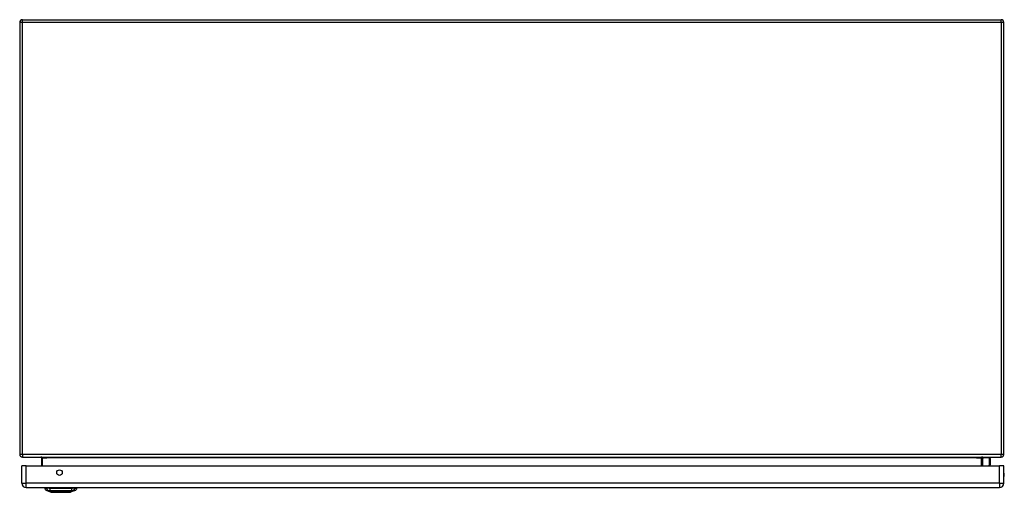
# Model space of a CAD drawing. Header units: inches. Extents: x 26 to 246, y 19 to 161.
# Tile 1 of 12: x 26 to 62, y 19 to 37. Entities that reach past the tile are written whole.
import ezdxf

# ---------------------------------------------------------------- set-up
doc = ezdxf.new("R2010")
doc.units = ezdxf.units.IN
doc.header["$MEASUREMENT"] = 0
doc.layers.add('Visible Edges(ANSI)', color=7, linetype='Continuous', lineweight=25)
doc.layers.add('Visible Tangent Edges(ANSI)', color=7, linetype='Continuous', lineweight=25)

msp = doc.modelspace()

# ---------------------------------------------------------------- linework, layer by layer
at = {"layer": 'Visible Edges(ANSI)'}
for p, q in [((25.774, 36.544), (25.774, 20.742)), ((25.873, 36.643), (61.675, 36.643)), ((61.774, 20.742), (61.774, 36.544)), ((25.873, 20.643), (61.675, 20.643)), ((26.573, 20.612), (26.573, 20.324)), ((60.976, 20.324), (60.976, 20.612)), ((60.982, 20.568), (61.022, 20.608)), ((61.252, 20.613), (61.036, 20.613)), ((61.272, 20.594), (61.272, 20.37)), ((25.855, 19.685), (25.855, 20.324)), ((26.016, 20.324), (25.855, 20.324)), ((26.016, 20.324), (61.612, 20.324)), ((61.271, 20.366), (61.263, 20.324)), ((61.773, 20.324), (61.612, 20.324)), ((61.773, 19.685), (61.773, 20.324)), ((26.016, 19.524), (61.612, 19.524)), ((26.688, 19.508), (26.756, 19.508)), ((26.867, 19.508), (26.756, 19.508)), ((26.867, 19.508), (27.69, 19.508)), ((27.801, 19.508), (27.69, 19.508)), ((27.801, 19.508), (27.869, 19.508)), ((26.922, 19.354), (26.762, 19.416)), ((27.795, 19.416), (27.636, 19.354))]:
    msp.add_line(p, q, dxfattribs=at)
at = {"layer": 'Visible Edges(ANSI)', "flags": 128}
for points in [[(26.542, 20.643), (26.543, 20.643), (26.545, 20.643), (26.547, 20.643), (26.548, 20.643), (26.55, 20.642), (26.552, 20.642), (26.554, 20.641), (26.555, 20.64), (26.557, 20.639), (26.558, 20.638), (26.56, 20.637), (26.562, 20.636), (26.563, 20.635), (26.564, 20.633), (26.566, 20.632), (26.567, 20.63), (26.568, 20.628), (26.569, 20.626), (26.57, 20.624), (26.571, 20.622), (26.572, 20.62), (26.572, 20.617), (26.572, 20.615), (26.573, 20.612)], [(26.924, 19.353), (26.924, 19.353), (26.925, 19.353), (26.927, 19.353), (26.93, 19.353), (26.934, 19.353), (26.939, 19.353), (26.944, 19.353), (26.951, 19.353), (26.958, 19.353), (26.965, 19.353), (26.974, 19.353), (26.983, 19.353), (26.994, 19.353), (27.004, 19.353), (27.016, 19.353), (27.028, 19.353), (27.04, 19.353), (27.053, 19.353), (27.067, 19.353), (27.081, 19.353), (27.096, 19.353), (27.111, 19.353), (27.127, 19.353), (27.143, 19.353), (27.159, 19.353), (27.176, 19.353), (27.193, 19.353), (27.21, 19.353), (27.227, 19.353), (27.244, 19.353), (27.262, 19.353), (27.279, 19.353), (27.297, 19.353), (27.314, 19.353), (27.331, 19.353), (27.348, 19.353), (27.365, 19.353), (27.382, 19.353), (27.399, 19.353), (27.415, 19.353), (27.431, 19.353), (27.447, 19.353), (27.462, 19.353), (27.477, 19.353), (27.491, 19.353), (27.504, 19.353), (27.518, 19.353), (27.53, 19.353), (27.542, 19.353), (27.553, 19.353), (27.564, 19.353), (27.574, 19.353), (27.583, 19.353), (27.592, 19.353), (27.6, 19.353), (27.607, 19.353), (27.613, 19.353), (27.619, 19.353), (27.623, 19.353), (27.627, 19.353), (27.63, 19.353), (27.632, 19.353), (27.633, 19.353), (27.634, 19.353)]]:
    msp.add_lwpolyline(points, dxfattribs=at)
at = {"layer": 'Visible Edges(ANSI)'}
msp.add_circle((27.23, 20.074), 0.102, dxfattribs=at)
for centre, radius, start, end in [((25.873, 36.544), 0.099, 90, 180), ((61.675, 36.544), 0.099, 0, 90), ((25.873, 20.742), 0.099, 180, 270), ((61.007, 20.612), 0.031, 90, 180), ((60.996, 20.554), 0.0197, 135, 180), ((61.036, 20.594), 0.0197, 90, 135), ((61.252, 20.594), 0.0197, 0, 90), ((61.675, 20.742), 0.099, 270, 0), ((61.252, 20.37), 0.0197, 349.0591, 0), ((61.605, 20.001), 0.187, 333.6372, 26.3628), ((26.016, 19.685), 0.161, 180, 270), ((26.805, 19.526), 0.118, 188.6009, 248.7495), ((26.747, 19.5), 0.0394, 143.1301, 168.463), ((27.753, 19.526), 0.118, 291.2505, 351.3991), ((27.81, 19.5), 0.0394, 11.537, 36.8699), ((61.612, 19.685), 0.161, 270, 0), ((26.924, 19.358), 0.00492, 248.7495, 269.7912), ((27.634, 19.358), 0.00492, 270.2088, 291.2505)]:
    msp.add_arc(centre, radius, start, end, dxfattribs=at)
at = {"layer": 'Visible Tangent Edges(ANSI)'}
for p, q in [((25.873, 36.544), (25.774, 36.544)), ((25.873, 36.544), (25.873, 36.643)), ((25.873, 20.742), (25.873, 36.544)), ((61.675, 36.544), (25.873, 36.544)), ((61.675, 36.544), (61.675, 36.643)), ((61.675, 36.544), (61.675, 20.742)), ((61.774, 36.544), (61.675, 36.544)), ((25.873, 20.742), (25.774, 20.742)), ((61.675, 20.742), (25.873, 20.742)), ((25.873, 20.742), (25.873, 20.643)), ((26.604, 20.612), (26.573, 20.612)), ((26.604, 20.324), (26.604, 20.612)), ((26.604, 20.612), (26.773, 20.612)), ((60.776, 20.612), (26.773, 20.612)), ((60.776, 20.612), (60.945, 20.612)), ((60.945, 20.612), (60.976, 20.612)), ((60.945, 20.612), (60.945, 20.324)), ((61.036, 20.613), (60.996, 20.572)), ((60.996, 20.572), (60.996, 20.324)), ((61.252, 20.38), (61.252, 20.613)), ((61.774, 20.742), (61.675, 20.742)), ((61.675, 20.643), (61.675, 20.742)), ((26.016, 19.685), (26.016, 20.324)), ((61.241, 20.324), (61.252, 20.38)), ((61.612, 19.685), (61.612, 20.324)), ((25.855, 19.685), (26.016, 19.685)), ((61.612, 19.685), (26.016, 19.685)), ((26.016, 19.524), (26.016, 19.685)), ((61.612, 19.685), (61.612, 19.524)), ((61.612, 19.685), (61.773, 19.685)), ((26.762, 19.416), (26.922, 19.354))]:
    msp.add_line(p, q, dxfattribs=at)
at = {"layer": 'Visible Tangent Edges(ANSI)', "flags": 128}
for points in [[(26.604, 20.612), (26.603, 20.615), (26.603, 20.617), (26.602, 20.62), (26.6, 20.622), (26.599, 20.624), (26.597, 20.626), (26.595, 20.628), (26.593, 20.63), (26.59, 20.632), (26.587, 20.633), (26.584, 20.635), (26.582, 20.636), (26.578, 20.637), (26.575, 20.638), (26.572, 20.639), (26.569, 20.64), (26.566, 20.641), (26.562, 20.642), (26.559, 20.642), (26.555, 20.643), (26.552, 20.643), (26.548, 20.643), (26.545, 20.643), (26.542, 20.643)], [(26.762, 19.416), (26.762, 19.416), (26.763, 19.416), (26.763, 19.416), (26.764, 19.416), (26.766, 19.416), (26.767, 19.415), (26.769, 19.415), (26.771, 19.415), (26.773, 19.415), (26.776, 19.415), (26.778, 19.415), (26.781, 19.415), (26.785, 19.415), (26.788, 19.415), (26.792, 19.415), (26.796, 19.415), (26.8, 19.415), (26.805, 19.415), (26.81, 19.414), (26.815, 19.414), (26.82, 19.414), (26.825, 19.414), (26.831, 19.414), (26.839, 19.414)], [(26.839, 19.414), (26.84, 19.414), (26.842, 19.414), (26.843, 19.414), (26.845, 19.414), (26.846, 19.414), (26.848, 19.414), (26.85, 19.414), (26.852, 19.414), (26.854, 19.414), (26.856, 19.414), (26.858, 19.414), (26.86, 19.414), (26.862, 19.414), (26.864, 19.414), (26.867, 19.414), (26.869, 19.414), (26.872, 19.414), (26.874, 19.414), (26.877, 19.414), (26.879, 19.414), (26.882, 19.414), (26.885, 19.414), (26.887, 19.414), (26.89, 19.414)], [(26.89, 19.414), (26.924, 19.414), (26.955, 19.414), (26.986, 19.415), (27.018, 19.415), (27.05, 19.415), (27.082, 19.415), (27.115, 19.415), (27.147, 19.415), (27.18, 19.415), (27.213, 19.416), (27.246, 19.416), (27.279, 19.416), (27.312, 19.416), (27.345, 19.416), (27.378, 19.415), (27.411, 19.415), (27.443, 19.415), (27.476, 19.415), (27.508, 19.415), (27.54, 19.415), (27.571, 19.415), (27.603, 19.414), (27.634, 19.414), (27.667, 19.414)], [(27.004, 19.353), (26.998, 19.353), (26.991, 19.353), (26.985, 19.353), (26.98, 19.353), (26.974, 19.353), (26.969, 19.353), (26.964, 19.353), (26.959, 19.353), (26.955, 19.353), (26.951, 19.353), (26.947, 19.353), (26.943, 19.353), (26.94, 19.353), (26.937, 19.353), (26.934, 19.353), (26.931, 19.353), (26.929, 19.353), (26.927, 19.354), (26.926, 19.354), (26.924, 19.354), (26.923, 19.354), (26.922, 19.354), (26.922, 19.354), (26.922, 19.354)], [(27.051, 19.353), (27.049, 19.353), (27.047, 19.353), (27.045, 19.353), (27.043, 19.353), (27.041, 19.353), (27.039, 19.353), (27.037, 19.353), (27.035, 19.353), (27.033, 19.353), (27.031, 19.353), (27.029, 19.353), (27.027, 19.353), (27.025, 19.353), (27.023, 19.353), (27.021, 19.353), (27.019, 19.353), (27.017, 19.353), (27.015, 19.353), (27.013, 19.353), (27.011, 19.353), (27.01, 19.353), (27.008, 19.353), (27.006, 19.353), (27.004, 19.353)], [(27.506, 19.353), (27.49, 19.353), (27.473, 19.353), (27.456, 19.353), (27.438, 19.353), (27.419, 19.353), (27.4, 19.353), (27.38, 19.353), (27.36, 19.353), (27.34, 19.354), (27.32, 19.354), (27.299, 19.354), (27.279, 19.354), (27.258, 19.354), (27.238, 19.354), (27.217, 19.354), (27.197, 19.353), (27.177, 19.353), (27.158, 19.353), (27.138, 19.353), (27.12, 19.353), (27.102, 19.353), (27.084, 19.353), (27.067, 19.353), (27.051, 19.353)], [(27.553, 19.353), (27.552, 19.353), (27.55, 19.353), (27.548, 19.353), (27.546, 19.353), (27.544, 19.353), (27.542, 19.353), (27.541, 19.353), (27.539, 19.353), (27.537, 19.353), (27.535, 19.353), (27.533, 19.353), (27.531, 19.353), (27.529, 19.353), (27.527, 19.353), (27.525, 19.353), (27.523, 19.353), (27.521, 19.353), (27.519, 19.353), (27.517, 19.353), (27.515, 19.353), (27.513, 19.353), (27.511, 19.353), (27.508, 19.353), (27.506, 19.353)], [(27.636, 19.354), (27.635, 19.354), (27.635, 19.354), (27.634, 19.354), (27.633, 19.354), (27.632, 19.354), (27.63, 19.354), (27.628, 19.353), (27.626, 19.353), (27.624, 19.353), (27.621, 19.353), (27.618, 19.353), (27.614, 19.353), (27.611, 19.353), (27.607, 19.353), (27.603, 19.353), (27.598, 19.353), (27.593, 19.353), (27.588, 19.353), (27.583, 19.353), (27.578, 19.353), (27.572, 19.353), (27.566, 19.353), (27.56, 19.353), (27.553, 19.353)], [(27.667, 19.414), (27.67, 19.414), (27.673, 19.414), (27.676, 19.414), (27.678, 19.414), (27.681, 19.414), (27.683, 19.414), (27.686, 19.414), (27.688, 19.414), (27.691, 19.414), (27.693, 19.414), (27.695, 19.414), (27.697, 19.414), (27.7, 19.414), (27.702, 19.414), (27.704, 19.414), (27.706, 19.414), (27.708, 19.414), (27.709, 19.414), (27.711, 19.414), (27.713, 19.414), (27.714, 19.414), (27.716, 19.414), (27.717, 19.414), (27.719, 19.414)], [(27.719, 19.414), (27.727, 19.414), (27.732, 19.414), (27.738, 19.414), (27.743, 19.414), (27.748, 19.414), (27.753, 19.415), (27.757, 19.415), (27.761, 19.415), (27.765, 19.415), (27.769, 19.415), (27.773, 19.415), (27.776, 19.415), (27.779, 19.415), (27.782, 19.415), (27.784, 19.415), (27.787, 19.415), (27.789, 19.415), (27.79, 19.415), (27.792, 19.416), (27.793, 19.416), (27.794, 19.416), (27.795, 19.416), (27.795, 19.416), (27.795, 19.416)]]:
    msp.add_lwpolyline(points, dxfattribs=at)
at = {"layer": 'Visible Tangent Edges(ANSI)'}
msp.add_arc((26.924, 19.358), 0.00492, 248.7495, 269.7912, dxfattribs=at)
for centre, major_axis, ratio, start_param, end_param in [((61.007, 20.612), (-0.062, 0), 0.5, 4.712389, 6.283185), ((60.996, 20.554), (-0.0197, 0), 0.91745, 4.712389, 6.283185), ((60.996, 20.554), (-0.0139, 0.0139), 0.852462, 5.41831, 6.283185), ((61.252, 20.37), (0.0197, 0), 0.533433, 0, 1.570796), ((61.252, 20.37), (0.0193, -0.0037), 0.526442, 0, 1.672214), ((26.866, 19.528), (0.016, -0.117), 0.948273, 4.754759, 5.892029), ((26.904, 19.528), (-0.005, -0.118), 0.314585, 4.896593, 6.033863), ((27.653, 19.528), (0.005, -0.118), 0.314585, 0.249322, 1.386592), ((27.691, 19.528), (-0.016, -0.117), 0.948273, 0.391156, 1.528426)]:
    msp.add_ellipse(centre, major_axis=major_axis, ratio=ratio, start_param=start_param, end_param=end_param, dxfattribs=at)

doc.saveas('drawing.dxf')
